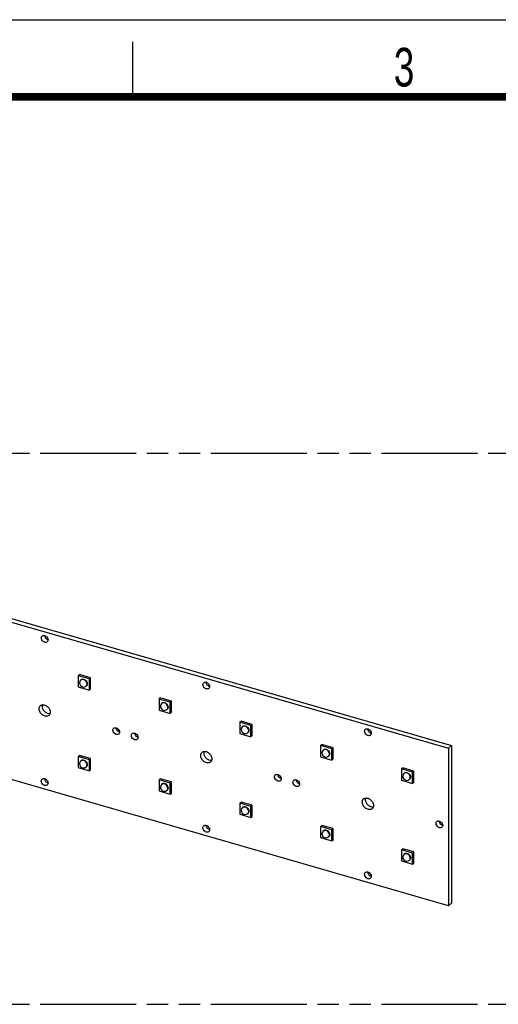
# Model space of a CAD drawing. Header units: millimetres. Extents: x 0 to 210, y 0 to 297.
# Tile 12 of 13: x 95 to 138, y 208 to 297. Entities that reach past the tile are written whole.
import ezdxf

# ---------------------------------------------------------------- set-up
doc = ezdxf.new("R2010")
doc.units = ezdxf.units.MM
doc.header["$LTSCALE"] = 19.36
doc.linetypes.add('PHANTOM', pattern=[0.8, 0.45, -0.05, 0.1, -0.05, 0.1, -0.05])
doc.layers.get('0').update_dxf_attribs({"linetype": 'CONTINUOUS'})
doc.layers.add('DEFAULT_3', color=7, linetype='PHANTOM')
doc.styles.add('TEXTSTYLE_2', font='txt', dxfattribs={"width": 0.75})

msp = doc.modelspace()

# ---------------------------------------------------------------- linework, layer by layer
at = {"color": 2, "linetype": 'Continuous'}
for p, q in [((0, 297), (210, 297)), ((105, 290), (105, 295))]:
    msp.add_line(p, q, dxfattribs=at)
at = {"color": 7, "linetype": 'Continuous'}
for p, q in [((69.26628, 249.48656), (133.6344, 230.90508)), ((69.54126, 249.72469), (133.90937, 231.14322)), ((100.04921, 237.49253), (100.16587, 237.59356)), ((101.17613, 237.30192), (100.16587, 237.59356)), ((100.04921, 237.49253), (100.04921, 236.48227)), ((101.05947, 237.2009), (100.04921, 237.49253)), ((100.29766, 237.1043), (100.31433, 237.11873)), ((101.05947, 237.2009), (101.17613, 237.30192)), ((101.05947, 236.19064), (101.05947, 237.2009)), ((101.17613, 236.29166), (101.17613, 237.30192)), ((100.04921, 236.48227), (101.05947, 236.19064)), ((100.77769, 236.55001), (100.79436, 236.56444)), ((101.05947, 236.19064), (101.17613, 236.29166)), ((133.6344, 216.61709), (69.26628, 235.19857)), ((107.38083, 235.37608), (107.49748, 235.47711)), ((108.39109, 235.08444), (107.38083, 235.37608)), ((107.38083, 235.37608), (107.38083, 234.36582)), ((108.50774, 235.18547), (107.49748, 235.47711)), ((107.62928, 234.98784), (107.64594, 235.00228)), ((108.39109, 235.08444), (108.50774, 235.18547)), ((108.39109, 234.07418), (108.39109, 235.08444)), ((108.50774, 234.17521), (108.50774, 235.18547)), ((107.38083, 234.36582), (108.39109, 234.07418)), ((108.10931, 234.43355), (108.12597, 234.44798)), ((108.39109, 234.07418), (108.50774, 234.17521)), ((114.71244, 233.25962), (114.8291, 233.36065)), ((115.7227, 232.96799), (114.71244, 233.25962)), ((114.71244, 233.25962), (114.71244, 232.24936)), ((115.83936, 233.06901), (114.8291, 233.36065)), ((114.71244, 232.24936), (115.7227, 231.95773)), ((114.96089, 232.87139), (114.97756, 232.88582)), ((115.44092, 232.3171), (115.45759, 232.33153)), ((115.7227, 232.96799), (115.83936, 233.06901)), ((115.7227, 231.95773), (115.7227, 232.96799)), ((115.83936, 232.05875), (115.83936, 233.06901)), ((115.7227, 231.95773), (115.83936, 232.05875)), ((122.04406, 231.14317), (122.16071, 231.2442)), ((123.05432, 230.85153), (122.04406, 231.14317)), ((122.04406, 231.14317), (122.04406, 230.13291)), ((123.17097, 230.95256), (122.16071, 231.2442)), ((122.29251, 230.75493), (122.30917, 230.76937)), ((123.05432, 230.85153), (123.17097, 230.95256)), ((123.05432, 229.84127), (123.05432, 230.85153)), ((123.17097, 229.9423), (123.17097, 230.95256)), ((133.90937, 231.14322), (133.6344, 230.90508)), ((133.6344, 230.90508), (133.6344, 216.61709)), ((133.90937, 231.14322), (133.90937, 216.85523)), ((100.04921, 230.16092), (100.16587, 230.26195)), ((101.05947, 229.86928), (100.04921, 230.16092)), ((100.04921, 230.16092), (100.04921, 229.15066)), ((101.17613, 229.97031), (100.16587, 230.26195)), ((100.29766, 229.77268), (100.31433, 229.78712)), ((101.05947, 229.86928), (101.17613, 229.97031)), ((101.05947, 228.85902), (101.05947, 229.86928)), ((101.17613, 228.96005), (101.17613, 229.97031)), ((122.04406, 230.13291), (123.05432, 229.84127)), ((122.77254, 230.20064), (122.7892, 230.21507)), ((123.05432, 229.84127), (123.17097, 229.9423)), ((100.04921, 229.15066), (101.05947, 228.85902)), ((100.77769, 229.21839), (100.79436, 229.23282)), ((101.05947, 228.85902), (101.17613, 228.96005)), ((129.37567, 229.02671), (129.49233, 229.12774)), ((130.38593, 228.73508), (129.37567, 229.02671)), ((129.37567, 229.02671), (129.37567, 228.01645)), ((130.50259, 228.8361), (129.49233, 229.12774)), ((130.38593, 228.73508), (130.50259, 228.8361)), ((130.38593, 227.72482), (130.38593, 228.73508)), ((130.50259, 227.82584), (130.50259, 228.8361)), ((107.38083, 228.04446), (107.49748, 228.14549)), ((108.39109, 227.75283), (107.38083, 228.04446)), ((107.38083, 228.04446), (107.38083, 227.0342)), ((108.50774, 227.85385), (107.49748, 228.14549)), ((108.39109, 227.75283), (108.50774, 227.85385)), ((108.50774, 226.84359), (108.50774, 227.85385)), ((129.37567, 228.01645), (130.38593, 227.72482)), ((129.62412, 228.63848), (129.64079, 228.65291)), ((130.10415, 228.08419), (130.12082, 228.09862)), ((130.38593, 227.72482), (130.50259, 227.82584)), ((107.38083, 227.0342), (108.39109, 226.74256)), ((107.62928, 227.65623), (107.64594, 227.67066)), ((108.10931, 227.10194), (108.12597, 227.11637)), ((108.39109, 226.74256), (108.39109, 227.75283)), ((108.39109, 226.74256), (108.50774, 226.84359)), ((114.71244, 225.92801), (114.8291, 226.02904)), ((115.83936, 225.7374), (114.8291, 226.02904)), ((115.7227, 225.63637), (114.71244, 225.92801)), ((114.71244, 225.92801), (114.71244, 224.91775)), ((114.96089, 225.53977), (114.97756, 225.55421)), ((115.7227, 225.63637), (115.83936, 225.7374)), ((115.7227, 224.62611), (115.7227, 225.63637)), ((115.83936, 224.72714), (115.83936, 225.7374)), ((114.71244, 224.91775), (115.7227, 224.62611)), ((115.44092, 224.98548), (115.45759, 224.99991)), ((115.7227, 224.62611), (115.83936, 224.72714)), ((122.04406, 223.81155), (122.16071, 223.91258)), ((123.05432, 223.51992), (122.04406, 223.81155)), ((122.04406, 223.81155), (122.04406, 222.80129)), ((123.17097, 223.62094), (122.16071, 223.91258)), ((122.29251, 223.42332), (122.30917, 223.43775)), ((123.05432, 223.51992), (123.17097, 223.62094)), ((123.05432, 222.50965), (123.05432, 223.51992)), ((123.17097, 222.61068), (123.17097, 223.62094)), ((122.04406, 222.80129), (123.05432, 222.50965)), ((122.77254, 222.86903), (122.7892, 222.88346)), ((123.05432, 222.50965), (123.17097, 222.61068)), ((129.37567, 221.6951), (129.49233, 221.79613)), ((130.38593, 221.40346), (129.37567, 221.6951)), ((129.37567, 221.6951), (129.37567, 220.68484)), ((130.50259, 221.50449), (129.49233, 221.79613)), ((129.37567, 220.68484), (130.38593, 220.3932)), ((129.62412, 221.30686), (129.64079, 221.3213)), ((130.10415, 220.75257), (130.12082, 220.767)), ((130.38593, 221.40346), (130.50259, 221.50449)), ((130.38593, 220.3932), (130.38593, 221.40346)), ((130.50259, 220.49423), (130.50259, 221.50449)), ((130.38593, 220.3932), (130.50259, 220.49423)), ((133.90937, 216.85523), (133.6344, 216.61709))]:
    msp.add_line(p, q, dxfattribs=at)
at = {"color": 7, "linetype": 'Continuous', "const_width": 0.7}
msp.add_lwpolyline([(7, 290), (203, 290)], dxfattribs=at)
at = {"color": 7, "linetype": 'Continuous'}
for centre, radius, start, end in [((97.37174, 241.08144), 0.32978, 253.6620635, 258.7206066), ((100.53768, 236.82715), 0.36663, 130.8936007, 310.8931885), ((112.03497, 236.84853), 0.32978, 253.6620635, 258.7206066), ((107.86929, 234.7107), 0.36663, 130.8936007, 310.8931885), ((103.86628, 232.71209), 0.32978, 253.6620635, 258.7206066), ((115.20091, 232.59424), 0.36663, 130.8936007, 310.8931885), ((126.6982, 232.61562), 0.32978, 253.6620635, 258.7206066), ((105.54043, 232.2288), 0.32978, 253.6620635, 258.7206066), ((122.53252, 230.47779), 0.36663, 130.8936007, 310.8931885), ((100.53768, 229.49554), 0.36663, 130.8936007, 310.8931885), ((97.37174, 228.09236), 0.32978, 253.6620635, 258.7206066), ((118.52951, 228.47918), 0.32978, 253.6620635, 258.7206066), ((129.86414, 228.36133), 0.36663, 130.8936007, 310.8931885), ((107.86929, 227.37908), 0.36663, 130.8936007, 310.8931885), ((120.20366, 227.99589), 0.32978, 253.6620635, 258.7206066), ((115.20091, 225.26263), 0.36663, 130.8936007, 310.8931885), ((112.03497, 223.85945), 0.32978, 253.6620635, 258.7206066), ((122.53252, 223.14617), 0.36663, 130.8936007, 310.8931885), ((133.19274, 224.24627), 0.32978, 253.6620635, 258.7206066), ((129.86414, 221.02972), 0.36663, 130.8936007, 310.8931885), ((126.6982, 219.62654), 0.32978, 253.6620635, 258.7206066)]:
    msp.add_arc(centre, radius, start, end, dxfattribs=at)
at = {"color": 9, "linetype": 'Continuous'}
for centre in [(100.43278, 236.94834), (107.7644, 234.83189), (115.09602, 232.71543), (122.42763, 230.59898), (100.43278, 229.61673), (129.75925, 228.48252), (107.7644, 227.50027), (115.09602, 225.38382), (122.42763, 223.26736), (129.75925, 221.15091)]:
    msp.add_arc(centre, 0.20635, 125.4304046, 130.9063614, dxfattribs=at)
at = {"color": 7, "linetype": 'Continuous'}
for points, knots in [([(96.70211, 240.91706), (96.70211, 240.95112), (96.71316, 241.01764), (96.75233, 241.07353), (96.77609, 241.09412)], [0, 0, 0, 0, 0.52005099, 1, 1, 1, 1]), ([(97.23429, 240.56503), (97.21413, 240.54755), (97.16443, 240.52003), (97.07736, 240.50956), (96.98519, 240.5283), (96.86458, 240.58954), (96.74538, 240.71637), (96.70211, 240.85169), (96.70211, 240.91706)], [0, 0, 0, 0, 0.10487461, 0.21637152, 0.3379652, 0.46918508, 0.7430545, 1, 1, 1, 1]), ([(96.77609, 241.09412), (96.79625, 241.11159), (96.84594, 241.13911), (96.93302, 241.14958), (97.02519, 241.13085), (97.1458, 241.06961), (97.265, 240.94278), (97.30827, 240.80746), (97.30827, 240.74208)], [0, 0, 0, 0, 0.10487461, 0.21637152, 0.3379652, 0.46918508, 0.7430545, 1, 1, 1, 1]), ([(96.97752, 241.13879), (96.98193, 241.056), (97.05406, 240.89255), (97.19822, 240.7886), (97.27897, 240.76497)], [0, 0, 0, 0, 0.49631022, 1, 1, 1, 1]), ([(97.30827, 240.74208), (97.30827, 240.70802), (97.29722, 240.6415), (97.25805, 240.58561), (97.23429, 240.56503)], [0, 0, 0, 0, 0.52005099, 1, 1, 1, 1]), ([(100.36097, 237.14923), (100.38486, 237.16069), (100.4393, 237.17522), (100.52622, 237.17005), (100.61448, 237.14012), (100.72607, 237.07018), (100.83377, 236.94256), (100.87185, 236.81251), (100.87185, 236.74993)], [0, 0, 0, 0, 0.1066848, 0.22164087, 0.34592932, 0.47786715, 0.74807126, 1, 1, 1, 1]), ([(100.87185, 236.74993), (100.87185, 236.71425), (100.86028, 236.64456), (100.81924, 236.58601), (100.79435, 236.56444)], [0, 0, 0, 0, 0.52005099, 1, 1, 1, 1]), ([(111.36534, 236.68415), (111.36534, 236.71821), (111.37639, 236.78473), (111.41556, 236.84062), (111.43932, 236.86121)], [0, 0, 0, 0, 0.52005099, 1, 1, 1, 1]), ([(111.43932, 236.86121), (111.45948, 236.87868), (111.50917, 236.9062), (111.59625, 236.91667), (111.68842, 236.89794), (111.80903, 236.8367), (111.92823, 236.70987), (111.9715, 236.57455), (111.9715, 236.50917)], [0, 0, 0, 0, 0.10487461, 0.21637152, 0.3379652, 0.46918508, 0.7430545, 1, 1, 1, 1]), ([(111.64075, 236.90588), (111.64516, 236.82309), (111.71729, 236.65964), (111.86145, 236.55569), (111.9422, 236.53206)], [0, 0, 0, 0, 0.49631022, 1, 1, 1, 1]), ([(111.89752, 236.33212), (111.87736, 236.31464), (111.82766, 236.28712), (111.74059, 236.27665), (111.64842, 236.29539), (111.52781, 236.35663), (111.40861, 236.48346), (111.36534, 236.61878), (111.36534, 236.68415)], [0, 0, 0, 0, 0.10487461, 0.21637152, 0.3379652, 0.46918508, 0.7430545, 1, 1, 1, 1]), ([(111.9715, 236.50917), (111.9715, 236.47511), (111.96045, 236.40859), (111.92128, 236.3527), (111.89752, 236.33212)], [0, 0, 0, 0, 0.52005099, 1, 1, 1, 1]), ([(107.69258, 235.03278), (107.71648, 235.04423), (107.77091, 235.05877), (107.85784, 235.0536), (107.94609, 235.02367), (108.05769, 234.95373), (108.16538, 234.82611), (108.20347, 234.69605), (108.20347, 234.63347)], [0, 0, 0, 0, 0.1066848, 0.22164087, 0.34592932, 0.47786715, 0.74807126, 1, 1, 1, 1]), ([(96.50006, 234.48085), (96.50006, 234.53761), (96.51848, 234.64847), (96.58374, 234.74165), (96.62335, 234.77594)], [0, 0, 0, 0, 0.52002608, 1, 1, 1, 1]), ([(97.38703, 233.89412), (97.35341, 233.86501), (97.2706, 233.81913), (97.12547, 233.80168), (96.97185, 233.8329), (96.77082, 233.93497), (96.57216, 234.14636), (96.50006, 234.37189), (96.50006, 234.48085)], [0, 0, 0, 0, 0.104875, 0.21637446, 0.33797184, 0.4691955, 0.74305948, 1, 1, 1, 1]), ([(96.62335, 234.77594), (96.65697, 234.80505), (96.73978, 234.85093), (96.88491, 234.86838), (97.03853, 234.83716), (97.23955, 234.73509), (97.43822, 234.5237), (97.51032, 234.29817), (97.51032, 234.18921)], [0, 0, 0, 0, 0.104875, 0.21637446, 0.33797184, 0.4691955, 0.74305948, 1, 1, 1, 1]), ([(96.79539, 234.85509), (96.79199, 234.84445), (96.77983, 234.80007), (96.77503, 234.75379), (96.77503, 234.71898)], [0, 0, 0, 0, 0.24291397, 1, 1, 1, 1]), ([(96.77503, 234.71898), (96.77503, 234.63), (96.81128, 234.49212), (96.90697, 234.33288), (97.03336, 234.19066), (97.22553, 234.06565), (97.40804, 234.03949), (97.48934, 234.053)], [0, 0, 0, 0, 0.24673357, 0.37943054, 0.51368606, 0.77150644, 1, 1, 1, 1]), ([(97.51032, 234.18921), (97.51032, 234.13245), (97.4919, 234.02159), (97.42664, 233.92841), (97.38703, 233.89412)], [0, 0, 0, 0, 0.52002608, 1, 1, 1, 1]), ([(108.20347, 234.63347), (108.20347, 234.59779), (108.19189, 234.5281), (108.15086, 234.46955), (108.12597, 234.44799)], [0, 0, 0, 0, 0.52005099, 1, 1, 1, 1]), ([(103.19665, 232.54771), (103.19665, 232.58177), (103.2077, 232.64829), (103.24687, 232.70418), (103.27063, 232.72476)], [0, 0, 0, 0, 0.52005099, 1, 1, 1, 1]), ([(103.72883, 232.19567), (103.70867, 232.1782), (103.65898, 232.15068), (103.5719, 232.14021), (103.47973, 232.15894), (103.35912, 232.22018), (103.23992, 232.34701), (103.19665, 232.48234), (103.19665, 232.54771)], [0, 0, 0, 0, 0.10487461, 0.21637152, 0.3379652, 0.46918508, 0.7430545, 1, 1, 1, 1]), ([(103.27063, 232.72476), (103.29079, 232.74224), (103.34049, 232.76976), (103.42756, 232.78023), (103.51973, 232.76149), (103.64034, 232.70026), (103.75954, 232.57342), (103.80281, 232.4381), (103.80281, 232.37273)], [0, 0, 0, 0, 0.10487461, 0.21637152, 0.3379652, 0.46918508, 0.7430545, 1, 1, 1, 1]), ([(103.47207, 232.76944), (103.47647, 232.68665), (103.5486, 232.5232), (103.69276, 232.41925), (103.77351, 232.39562)], [0, 0, 0, 0, 0.49631022, 1, 1, 1, 1]), ([(103.80281, 232.37273), (103.80281, 232.33867), (103.79176, 232.27215), (103.75259, 232.21626), (103.72883, 232.19567)], [0, 0, 0, 0, 0.52005099, 1, 1, 1, 1]), ([(104.8708, 232.06442), (104.8708, 232.09848), (104.88185, 232.16501), (104.92102, 232.2209), (104.94478, 232.24148)], [0, 0, 0, 0, 0.52005099, 1, 1, 1, 1]), ([(104.94478, 232.24148), (104.96494, 232.25895), (105.01463, 232.28648), (105.10171, 232.29694), (105.19388, 232.27821), (105.31449, 232.21697), (105.43369, 232.09014), (105.47696, 231.95482), (105.47696, 231.88944)], [0, 0, 0, 0, 0.10487461, 0.21637152, 0.3379652, 0.46918508, 0.7430545, 1, 1, 1, 1]), ([(105.14621, 232.28615), (105.15062, 232.20336), (105.22275, 232.03992), (105.36691, 231.93597), (105.44766, 231.91234)], [0, 0, 0, 0, 0.49631022, 1, 1, 1, 1]), ([(115.0242, 232.91632), (115.0481, 232.92778), (115.10253, 232.94231), (115.18945, 232.93714), (115.27771, 232.90721), (115.3893, 232.83727), (115.497, 232.70965), (115.53508, 232.5796), (115.53508, 232.51702)], [0, 0, 0, 0, 0.1066848, 0.22164087, 0.34592932, 0.47786715, 0.74807126, 1, 1, 1, 1]), ([(115.53508, 232.51702), (115.53508, 232.48134), (115.52351, 232.41165), (115.48247, 232.3531), (115.45758, 232.33153)], [0, 0, 0, 0, 0.52005099, 1, 1, 1, 1]), ([(126.02857, 232.45124), (126.02857, 232.4853), (126.03962, 232.55182), (126.07879, 232.60771), (126.10255, 232.6283)], [0, 0, 0, 0, 0.52005099, 1, 1, 1, 1]), ([(126.56075, 232.09921), (126.54059, 232.08173), (126.49089, 232.05421), (126.40382, 232.04374), (126.31165, 232.06248), (126.19104, 232.12372), (126.07184, 232.25055), (126.02857, 232.38587), (126.02857, 232.45124)], [0, 0, 0, 0, 0.10487461, 0.21637152, 0.3379652, 0.46918508, 0.7430545, 1, 1, 1, 1]), ([(126.10255, 232.6283), (126.12271, 232.64577), (126.17241, 232.67329), (126.25948, 232.68376), (126.35165, 232.66503), (126.47226, 232.60379), (126.59146, 232.47696), (126.63473, 232.34164), (126.63473, 232.27626)], [0, 0, 0, 0, 0.10487461, 0.21637152, 0.3379652, 0.46918508, 0.7430545, 1, 1, 1, 1]), ([(126.30398, 232.67297), (126.30839, 232.59018), (126.38052, 232.42673), (126.52468, 232.32278), (126.60543, 232.29915)], [0, 0, 0, 0, 0.49631022, 1, 1, 1, 1]), ([(126.63473, 232.27626), (126.63473, 232.2422), (126.62368, 232.17568), (126.58451, 232.11979), (126.56075, 232.09921)], [0, 0, 0, 0, 0.52005099, 1, 1, 1, 1]), ([(105.40298, 231.71239), (105.38281, 231.69492), (105.33312, 231.66739), (105.24605, 231.65693), (105.15388, 231.67566), (105.03327, 231.7369), (104.91407, 231.86373), (104.8708, 231.99905), (104.8708, 232.06442)], [0, 0, 0, 0, 0.10487461, 0.21637152, 0.3379652, 0.46918508, 0.7430545, 1, 1, 1, 1]), ([(105.47696, 231.88944), (105.47696, 231.85538), (105.46591, 231.78886), (105.42674, 231.73297), (105.40298, 231.71239)], [0, 0, 0, 0, 0.52005099, 1, 1, 1, 1]), ([(111.16329, 230.24794), (111.16329, 230.3047), (111.18171, 230.41556), (111.24697, 230.50874), (111.28658, 230.54303)], [0, 0, 0, 0, 0.52002608, 1, 1, 1, 1]), ([(111.28658, 230.54303), (111.3202, 230.57214), (111.40301, 230.61802), (111.54814, 230.63547), (111.70176, 230.60425), (111.90278, 230.50218), (112.10145, 230.29079), (112.17355, 230.06526), (112.17355, 229.9563)], [0, 0, 0, 0, 0.104875, 0.21637446, 0.33797184, 0.4691955, 0.74305948, 1, 1, 1, 1]), ([(111.45863, 230.62218), (111.45522, 230.61154), (111.44306, 230.56716), (111.43826, 230.52088), (111.43826, 230.48607)], [0, 0, 0, 0, 0.24291397, 1, 1, 1, 1]), ([(111.43826, 230.48607), (111.43826, 230.39709), (111.47451, 230.25921), (111.5702, 230.09997), (111.69659, 229.95775), (111.88876, 229.83274), (112.07127, 229.80658), (112.15257, 229.82009)], [0, 0, 0, 0, 0.24673357, 0.37943054, 0.51368606, 0.77150644, 1, 1, 1, 1]), ([(122.35581, 230.79987), (122.37971, 230.81132), (122.43414, 230.82586), (122.52107, 230.82069), (122.60932, 230.79076), (122.72092, 230.72082), (122.82861, 230.5932), (122.8667, 230.46314), (122.8667, 230.40056)], [0, 0, 0, 0, 0.1066848, 0.22164087, 0.34592932, 0.47786715, 0.74807126, 1, 1, 1, 1]), ([(100.36097, 229.81762), (100.38486, 229.82907), (100.4393, 229.84361), (100.52622, 229.83844), (100.61448, 229.80851), (100.72607, 229.73857), (100.83377, 229.61095), (100.87185, 229.48089), (100.87185, 229.41831)], [0, 0, 0, 0, 0.1066848, 0.22164087, 0.34592932, 0.47786715, 0.74807126, 1, 1, 1, 1]), ([(112.05026, 229.66121), (112.01664, 229.6321), (111.93383, 229.58622), (111.7887, 229.56877), (111.63508, 229.59999), (111.43406, 229.70206), (111.23539, 229.91345), (111.16329, 230.13898), (111.16329, 230.24794)], [0, 0, 0, 0, 0.104875, 0.21637446, 0.33797184, 0.4691955, 0.74305948, 1, 1, 1, 1]), ([(112.17355, 229.9563), (112.17355, 229.89954), (112.15513, 229.78868), (112.08987, 229.6955), (112.05026, 229.66121)], [0, 0, 0, 0, 0.52002608, 1, 1, 1, 1]), ([(122.8667, 230.40056), (122.8667, 230.36488), (122.85512, 230.29519), (122.81409, 230.23664), (122.7892, 230.21508)], [0, 0, 0, 0, 0.52005099, 1, 1, 1, 1]), ([(100.87185, 229.41831), (100.87185, 229.38263), (100.86028, 229.31294), (100.81924, 229.25439), (100.79435, 229.23283)], [0, 0, 0, 0, 0.52005099, 1, 1, 1, 1]), ([(129.68743, 228.68341), (129.71133, 228.69487), (129.76576, 228.7094), (129.85268, 228.70423), (129.94094, 228.6743), (130.05253, 228.60436), (130.16023, 228.47674), (130.19831, 228.34669), (130.19831, 228.28411)], [0, 0, 0, 0, 0.1066848, 0.22164087, 0.34592932, 0.47786715, 0.74807126, 1, 1, 1, 1]), ([(96.70211, 227.92798), (96.70211, 227.96204), (96.71316, 228.02856), (96.75233, 228.08445), (96.77609, 228.10503)], [0, 0, 0, 0, 0.52005099, 1, 1, 1, 1]), ([(97.23429, 227.57595), (97.21413, 227.55847), (97.16443, 227.53095), (97.07736, 227.52048), (96.98519, 227.53921), (96.86458, 227.60045), (96.74538, 227.72729), (96.70211, 227.86261), (96.70211, 227.92798)], [0, 0, 0, 0, 0.10487461, 0.21637152, 0.3379652, 0.46918508, 0.7430545, 1, 1, 1, 1]), ([(96.77609, 228.10503), (96.79625, 228.12251), (96.84594, 228.15003), (96.93302, 228.1605), (97.02519, 228.14177), (97.1458, 228.08053), (97.265, 227.95369), (97.30827, 227.81837), (97.30827, 227.753)], [0, 0, 0, 0, 0.10487461, 0.21637152, 0.3379652, 0.46918508, 0.7430545, 1, 1, 1, 1]), ([(96.97752, 228.14971), (96.98193, 228.06692), (97.05406, 227.90347), (97.19822, 227.79952), (97.27897, 227.77589)], [0, 0, 0, 0, 0.49631022, 1, 1, 1, 1]), ([(117.85988, 228.3148), (117.85988, 228.34886), (117.87093, 228.41538), (117.9101, 228.47127), (117.93386, 228.49185)], [0, 0, 0, 0, 0.52005099, 1, 1, 1, 1]), ([(118.39206, 227.96276), (118.3719, 227.94529), (118.32221, 227.91777), (118.23513, 227.9073), (118.14296, 227.92603), (118.02235, 227.98727), (117.90315, 228.1141), (117.85988, 228.24943), (117.85988, 228.3148)], [0, 0, 0, 0, 0.10487461, 0.21637152, 0.3379652, 0.46918508, 0.7430545, 1, 1, 1, 1]), ([(117.93386, 228.49185), (117.95402, 228.50933), (118.00372, 228.53685), (118.09079, 228.54732), (118.18296, 228.52858), (118.30357, 228.46735), (118.42277, 228.34051), (118.46604, 228.20519), (118.46604, 228.13982)], [0, 0, 0, 0, 0.10487461, 0.21637152, 0.3379652, 0.46918508, 0.7430545, 1, 1, 1, 1]), ([(118.1353, 228.53653), (118.13971, 228.45374), (118.21183, 228.29029), (118.35599, 228.18634), (118.43674, 228.16271)], [0, 0, 0, 0, 0.49631022, 1, 1, 1, 1]), ([(118.46604, 228.13982), (118.46604, 228.10576), (118.45499, 228.03924), (118.41582, 227.98335), (118.39206, 227.96276)], [0, 0, 0, 0, 0.52005099, 1, 1, 1, 1]), ([(119.53403, 227.83151), (119.53403, 227.86557), (119.54508, 227.9321), (119.58425, 227.98799), (119.60801, 228.00857)], [0, 0, 0, 0, 0.52005099, 1, 1, 1, 1]), ([(120.06621, 227.47948), (120.04605, 227.46201), (119.99635, 227.43448), (119.90928, 227.42402), (119.81711, 227.44275), (119.6965, 227.50399), (119.5773, 227.63082), (119.53403, 227.76614), (119.53403, 227.83151)], [0, 0, 0, 0, 0.10487461, 0.21637152, 0.3379652, 0.46918508, 0.7430545, 1, 1, 1, 1]), ([(119.60801, 228.00857), (119.62817, 228.02604), (119.67786, 228.05357), (119.76494, 228.06403), (119.85711, 228.0453), (119.97772, 227.98406), (120.09692, 227.85723), (120.14019, 227.72191), (120.14019, 227.65653)], [0, 0, 0, 0, 0.10487461, 0.21637152, 0.3379652, 0.46918508, 0.7430545, 1, 1, 1, 1]), ([(119.80944, 228.05324), (119.81385, 227.97045), (119.88598, 227.80701), (120.03014, 227.70306), (120.11089, 227.67943)], [0, 0, 0, 0, 0.49631022, 1, 1, 1, 1]), ([(130.19831, 228.28411), (130.19831, 228.24843), (130.18674, 228.17874), (130.1457, 228.12019), (130.12081, 228.09862)], [0, 0, 0, 0, 0.52005099, 1, 1, 1, 1]), ([(97.30827, 227.753), (97.30827, 227.71894), (97.29722, 227.65242), (97.25805, 227.59653), (97.23429, 227.57595)], [0, 0, 0, 0, 0.52005099, 1, 1, 1, 1]), ([(107.69258, 227.70116), (107.71648, 227.71262), (107.77091, 227.72715), (107.85784, 227.72198), (107.94609, 227.69205), (108.05769, 227.62211), (108.16538, 227.49449), (108.20347, 227.36444), (108.20347, 227.30186)], [0, 0, 0, 0, 0.1066848, 0.22164087, 0.34592932, 0.47786715, 0.74807126, 1, 1, 1, 1]), ([(108.20347, 227.30186), (108.20347, 227.26618), (108.19189, 227.19649), (108.15086, 227.13793), (108.12597, 227.11637)], [0, 0, 0, 0, 0.52005099, 1, 1, 1, 1]), ([(120.14019, 227.65653), (120.14019, 227.62247), (120.12914, 227.55595), (120.08997, 227.50006), (120.06621, 227.47948)], [0, 0, 0, 0, 0.52005099, 1, 1, 1, 1]), ([(125.82652, 226.01503), (125.82652, 226.07179), (125.84494, 226.18265), (125.9102, 226.27583), (125.94981, 226.31012)], [0, 0, 0, 0, 0.52002608, 1, 1, 1, 1]), ([(126.71349, 225.4283), (126.67987, 225.39919), (126.59706, 225.35331), (126.45193, 225.33586), (126.29831, 225.36708), (126.09729, 225.46915), (125.89862, 225.68054), (125.82652, 225.90607), (125.82652, 226.01503)], [0, 0, 0, 0, 0.104875, 0.21637446, 0.33797184, 0.4691955, 0.74305948, 1, 1, 1, 1]), ([(125.94981, 226.31012), (125.98343, 226.33923), (126.06624, 226.38511), (126.21137, 226.40256), (126.36499, 226.37134), (126.56601, 226.26927), (126.76468, 226.05788), (126.83678, 225.83235), (126.83678, 225.72339)], [0, 0, 0, 0, 0.104875, 0.21637446, 0.33797184, 0.4691955, 0.74305948, 1, 1, 1, 1]), ([(126.12186, 226.38927), (126.11845, 226.37863), (126.10629, 226.33425), (126.10149, 226.28797), (126.10149, 226.25316)], [0, 0, 0, 0, 0.24291397, 1, 1, 1, 1]), ([(126.10149, 226.25316), (126.10149, 226.16418), (126.13774, 226.0263), (126.23343, 225.86706), (126.35982, 225.72484), (126.55199, 225.59983), (126.73451, 225.57367), (126.8158, 225.58718)], [0, 0, 0, 0, 0.24673357, 0.37943054, 0.51368606, 0.77150644, 1, 1, 1, 1]), ([(115.0242, 225.58471), (115.0481, 225.59616), (115.10253, 225.6107), (115.18945, 225.60553), (115.27771, 225.5756), (115.3893, 225.50566), (115.497, 225.37804), (115.53508, 225.24798), (115.53508, 225.1854)], [0, 0, 0, 0, 0.1066848, 0.22164087, 0.34592932, 0.47786715, 0.74807126, 1, 1, 1, 1]), ([(115.53508, 225.1854), (115.53508, 225.14972), (115.52351, 225.08003), (115.48247, 225.02148), (115.45758, 224.99992)], [0, 0, 0, 0, 0.52005099, 1, 1, 1, 1]), ([(126.83678, 225.72339), (126.83678, 225.66663), (126.81836, 225.55577), (126.7531, 225.46259), (126.71349, 225.4283)], [0, 0, 0, 0, 0.52002608, 1, 1, 1, 1]), ([(132.52311, 224.08189), (132.52311, 224.11595), (132.53416, 224.18247), (132.57333, 224.23836), (132.59709, 224.25894)], [0, 0, 0, 0, 0.52005099, 1, 1, 1, 1]), ([(132.59709, 224.25894), (132.61726, 224.27642), (132.66695, 224.30394), (132.75402, 224.31441), (132.84619, 224.29567), (132.9668, 224.23444), (133.086, 224.1076), (133.12927, 223.97228), (133.12927, 223.90691)], [0, 0, 0, 0, 0.10487461, 0.21637152, 0.3379652, 0.46918508, 0.7430545, 1, 1, 1, 1]), ([(132.79853, 224.30362), (132.80294, 224.22083), (132.87506, 224.05738), (133.01922, 223.95343), (133.09997, 223.9298)], [0, 0, 0, 0, 0.49631022, 1, 1, 1, 1]), ([(111.36534, 223.69507), (111.36534, 223.72913), (111.37639, 223.79565), (111.41556, 223.85154), (111.43932, 223.87212)], [0, 0, 0, 0, 0.52005099, 1, 1, 1, 1]), ([(111.89752, 223.34304), (111.87736, 223.32556), (111.82766, 223.29804), (111.74059, 223.28757), (111.64842, 223.3063), (111.52781, 223.36754), (111.40861, 223.49438), (111.36534, 223.6297), (111.36534, 223.69507)], [0, 0, 0, 0, 0.10487461, 0.21637152, 0.3379652, 0.46918508, 0.7430545, 1, 1, 1, 1]), ([(111.43932, 223.87212), (111.45948, 223.8896), (111.50917, 223.91712), (111.59625, 223.92759), (111.68842, 223.90886), (111.80903, 223.84762), (111.92823, 223.72078), (111.9715, 223.58546), (111.9715, 223.52009)], [0, 0, 0, 0, 0.10487461, 0.21637152, 0.3379652, 0.46918508, 0.7430545, 1, 1, 1, 1]), ([(111.64075, 223.9168), (111.64516, 223.83401), (111.71729, 223.67056), (111.86145, 223.56661), (111.9422, 223.54298)], [0, 0, 0, 0, 0.49631022, 1, 1, 1, 1]), ([(111.9715, 223.52009), (111.9715, 223.48603), (111.96045, 223.41951), (111.92128, 223.36362), (111.89752, 223.34304)], [0, 0, 0, 0, 0.52005099, 1, 1, 1, 1]), ([(122.35581, 223.46825), (122.37971, 223.47971), (122.43414, 223.49424), (122.52107, 223.48907), (122.60932, 223.45914), (122.72092, 223.3892), (122.82861, 223.26158), (122.8667, 223.13153), (122.8667, 223.06895)], [0, 0, 0, 0, 0.1066848, 0.22164087, 0.34592932, 0.47786715, 0.74807126, 1, 1, 1, 1]), ([(133.05529, 223.72985), (133.03513, 223.71238), (132.98544, 223.68486), (132.89836, 223.67439), (132.80619, 223.69312), (132.68558, 223.75436), (132.56638, 223.88119), (132.52311, 224.01652), (132.52311, 224.08189)], [0, 0, 0, 0, 0.10487461, 0.21637152, 0.3379652, 0.46918508, 0.7430545, 1, 1, 1, 1]), ([(133.12927, 223.90691), (133.12927, 223.87285), (133.11822, 223.80633), (133.07905, 223.75044), (133.05529, 223.72985)], [0, 0, 0, 0, 0.52005099, 1, 1, 1, 1]), ([(122.8667, 223.06895), (122.8667, 223.03327), (122.85512, 222.96358), (122.81409, 222.90502), (122.7892, 222.88346)], [0, 0, 0, 0, 0.52005099, 1, 1, 1, 1]), ([(129.68743, 221.3518), (129.71133, 221.36325), (129.76576, 221.37779), (129.85268, 221.37262), (129.94094, 221.34269), (130.05253, 221.27275), (130.16023, 221.14513), (130.19831, 221.01507), (130.19831, 220.95249)], [0, 0, 0, 0, 0.1066848, 0.22164087, 0.34592932, 0.47786715, 0.74807126, 1, 1, 1, 1]), ([(130.19831, 220.95249), (130.19831, 220.91681), (130.18674, 220.84712), (130.1457, 220.78857), (130.12081, 220.76701)], [0, 0, 0, 0, 0.52005099, 1, 1, 1, 1]), ([(126.02857, 219.46216), (126.02857, 219.49622), (126.03962, 219.56274), (126.07879, 219.61863), (126.10255, 219.63921)], [0, 0, 0, 0, 0.52005099, 1, 1, 1, 1]), ([(126.56075, 219.11013), (126.54059, 219.09265), (126.49089, 219.06513), (126.40382, 219.05466), (126.31165, 219.07339), (126.19104, 219.13463), (126.07184, 219.26147), (126.02857, 219.39679), (126.02857, 219.46216)], [0, 0, 0, 0, 0.10487461, 0.21637152, 0.3379652, 0.46918508, 0.7430545, 1, 1, 1, 1]), ([(126.10255, 219.63921), (126.12271, 219.65669), (126.17241, 219.68421), (126.25948, 219.69468), (126.35165, 219.67595), (126.47226, 219.61471), (126.59146, 219.48787), (126.63473, 219.35255), (126.63473, 219.28718)], [0, 0, 0, 0, 0.10487461, 0.21637152, 0.3379652, 0.46918508, 0.7430545, 1, 1, 1, 1]), ([(126.30398, 219.68389), (126.30839, 219.6011), (126.38052, 219.43765), (126.52468, 219.3337), (126.60543, 219.31007)], [0, 0, 0, 0, 0.49631022, 1, 1, 1, 1]), ([(126.63473, 219.28718), (126.63473, 219.25312), (126.62368, 219.1866), (126.58451, 219.13071), (126.56075, 219.11013)], [0, 0, 0, 0, 0.52005099, 1, 1, 1, 1])]:
    msp.add_open_spline(points, degree=3, knots=knots, dxfattribs=at)
at = {"color": 9, "linetype": 'Continuous'}
for points, knots in [([(100.85519, 236.7355), (100.85519, 236.80188), (100.81249, 236.93953), (100.69378, 237.07071), (100.5726, 237.13724), (100.47883, 237.16082), (100.38882, 237.15596), (100.33548, 237.13235), (100.31316, 237.11648)], [0, 0, 0, 0, 0.25518807, 0.52787203, 0.65943919, 0.78205429, 0.89472951, 1, 1, 1, 1]), ([(100.77769, 236.55001), (100.80258, 236.57157), (100.84361, 236.63013), (100.85519, 236.69982), (100.85519, 236.7355)], [0, 0, 0, 0, 0.47995247, 1, 1, 1, 1]), ([(108.1868, 234.61904), (108.1868, 234.68543), (108.14411, 234.82307), (108.02539, 234.95425), (107.90422, 235.02078), (107.81044, 235.04437), (107.72044, 235.03951), (107.66709, 235.0159), (107.64478, 235.00002)], [0, 0, 0, 0, 0.25518807, 0.52787203, 0.65943919, 0.78205429, 0.89472951, 1, 1, 1, 1]), ([(108.10931, 234.43355), (108.13419, 234.45512), (108.17523, 234.51367), (108.1868, 234.58336), (108.1868, 234.61904)], [0, 0, 0, 0, 0.47995247, 1, 1, 1, 1]), ([(115.51842, 232.50259), (115.51842, 232.56897), (115.47572, 232.70662), (115.35701, 232.8378), (115.23583, 232.90433), (115.14206, 232.92791), (115.05205, 232.92305), (114.99871, 232.89944), (114.97639, 232.88357)], [0, 0, 0, 0, 0.25518807, 0.52787203, 0.65943919, 0.78205429, 0.89472951, 1, 1, 1, 1]), ([(115.44092, 232.3171), (115.46581, 232.33866), (115.50684, 232.39722), (115.51842, 232.46691), (115.51842, 232.50259)], [0, 0, 0, 0, 0.47995247, 1, 1, 1, 1]), ([(122.85003, 230.38613), (122.85003, 230.45252), (122.80734, 230.59016), (122.68862, 230.72134), (122.56745, 230.78787), (122.47367, 230.81146), (122.38367, 230.8066), (122.33032, 230.78299), (122.30801, 230.76711)], [0, 0, 0, 0, 0.25518807, 0.52787203, 0.65943919, 0.78205429, 0.89472951, 1, 1, 1, 1]), ([(100.85519, 229.40388), (100.85519, 229.47027), (100.81249, 229.60791), (100.69378, 229.73909), (100.5726, 229.80562), (100.47883, 229.82921), (100.38882, 229.82435), (100.33548, 229.80074), (100.31316, 229.78486)], [0, 0, 0, 0, 0.25518807, 0.52787203, 0.65943919, 0.78205429, 0.89472951, 1, 1, 1, 1]), ([(122.77254, 230.20064), (122.79742, 230.22221), (122.83846, 230.28076), (122.85003, 230.35045), (122.85003, 230.38613)], [0, 0, 0, 0, 0.47995247, 1, 1, 1, 1]), ([(100.77769, 229.21839), (100.80258, 229.23996), (100.84361, 229.29851), (100.85519, 229.3682), (100.85519, 229.40388)], [0, 0, 0, 0, 0.47995247, 1, 1, 1, 1]), ([(130.18165, 228.26968), (130.18165, 228.33606), (130.13895, 228.47371), (130.02024, 228.60489), (129.89906, 228.67142), (129.80529, 228.695), (129.71528, 228.69014), (129.66194, 228.66653), (129.63962, 228.65066)], [0, 0, 0, 0, 0.25518807, 0.52787203, 0.65943919, 0.78205429, 0.89472951, 1, 1, 1, 1]), ([(130.10415, 228.08419), (130.12904, 228.10575), (130.17007, 228.16431), (130.18165, 228.234), (130.18165, 228.26968)], [0, 0, 0, 0, 0.47995247, 1, 1, 1, 1]), ([(108.1868, 227.28742), (108.1868, 227.35381), (108.14411, 227.49146), (108.02539, 227.62263), (107.90422, 227.68917), (107.81044, 227.71275), (107.72044, 227.70789), (107.66709, 227.68428), (107.64478, 227.66841)], [0, 0, 0, 0, 0.25518807, 0.52787203, 0.65943919, 0.78205429, 0.89472951, 1, 1, 1, 1]), ([(108.10931, 227.10194), (108.13419, 227.1235), (108.17523, 227.18205), (108.1868, 227.25175), (108.1868, 227.28742)], [0, 0, 0, 0, 0.47995247, 1, 1, 1, 1]), ([(115.51842, 225.17097), (115.51842, 225.23736), (115.47572, 225.375), (115.35701, 225.50618), (115.23583, 225.57271), (115.14206, 225.5963), (115.05205, 225.59144), (114.99871, 225.56783), (114.97639, 225.55195)], [0, 0, 0, 0, 0.25518807, 0.52787203, 0.65943919, 0.78205429, 0.89472951, 1, 1, 1, 1]), ([(115.44092, 224.98548), (115.46581, 225.00705), (115.50684, 225.0656), (115.51842, 225.13529), (115.51842, 225.17097)], [0, 0, 0, 0, 0.47995247, 1, 1, 1, 1]), ([(122.85003, 223.05451), (122.85003, 223.1209), (122.80734, 223.25855), (122.68862, 223.38972), (122.56745, 223.45626), (122.47367, 223.47984), (122.38367, 223.47498), (122.33032, 223.45137), (122.30801, 223.4355)], [0, 0, 0, 0, 0.25518807, 0.52787203, 0.65943919, 0.78205429, 0.89472951, 1, 1, 1, 1]), ([(122.77254, 222.86903), (122.79742, 222.89059), (122.83846, 222.94914), (122.85003, 223.01884), (122.85003, 223.05451)], [0, 0, 0, 0, 0.47995247, 1, 1, 1, 1]), ([(130.18165, 220.93806), (130.18165, 221.00445), (130.13895, 221.14209), (130.02024, 221.27327), (129.89906, 221.3398), (129.80529, 221.36339), (129.71528, 221.35853), (129.66194, 221.33492), (129.63962, 221.31904)], [0, 0, 0, 0, 0.25518807, 0.52787203, 0.65943919, 0.78205429, 0.89472951, 1, 1, 1, 1]), ([(130.10415, 220.75257), (130.12904, 220.77414), (130.17007, 220.83269), (130.18165, 220.90238), (130.18165, 220.93806)], [0, 0, 0, 0, 0.47995247, 1, 1, 1, 1])]:
    msp.add_open_spline(points, degree=3, knots=knots, dxfattribs=at)
at = {"color": 7, "linetype": 'Continuous'}
for points in [[(100.31433, 237.11873), (100.32837, 237.13089), (100.34421, 237.14121), (100.36097, 237.14923)], [(107.64594, 235.00227), (107.65998, 235.01444), (107.67583, 235.02475), (107.69258, 235.03278)], [(114.97756, 232.88582), (114.9916, 232.89798), (115.00744, 232.9083), (115.0242, 232.91632)], [(122.30918, 230.76936), (122.32321, 230.78153), (122.33906, 230.79184), (122.35581, 230.79987)], [(100.31433, 229.78711), (100.32837, 229.79928), (100.34421, 229.80959), (100.36097, 229.81762)], [(129.64079, 228.65291), (129.65483, 228.66507), (129.67068, 228.67539), (129.68743, 228.68341)], [(107.64594, 227.67066), (107.65998, 227.68282), (107.67583, 227.69314), (107.69258, 227.70116)], [(114.97756, 225.5542), (114.9916, 225.56637), (115.00744, 225.57668), (115.0242, 225.58471)], [(122.30918, 223.43775), (122.32321, 223.44991), (122.33906, 223.46023), (122.35581, 223.46825)], [(129.64079, 221.32129), (129.65483, 221.33346), (129.67068, 221.34377), (129.68743, 221.3518)]]:
    msp.add_open_spline(points, degree=3, dxfattribs=at)
at = {"layer": 'DEFAULT_3', "color": 91, "linetype": 'PHANTOM', "true_color": 0x80ff80}
for p, q in [((50.12864, 257.68), (150.12864, 257.68)), ((50.12864, 207.68), (150.12864, 207.68))]:
    msp.add_line(p, q, dxfattribs=at)

# ---------------------------------------------------------------- texts
at = {"color": 5, "linetype": 'Continuous', "style": 'TEXTSTYLE_2', "width": 0.714286}
msp.add_text('3', height=3.5, dxfattribs=at).set_placement((128.68391, 290.94286))

doc.saveas('drawing.dxf')
